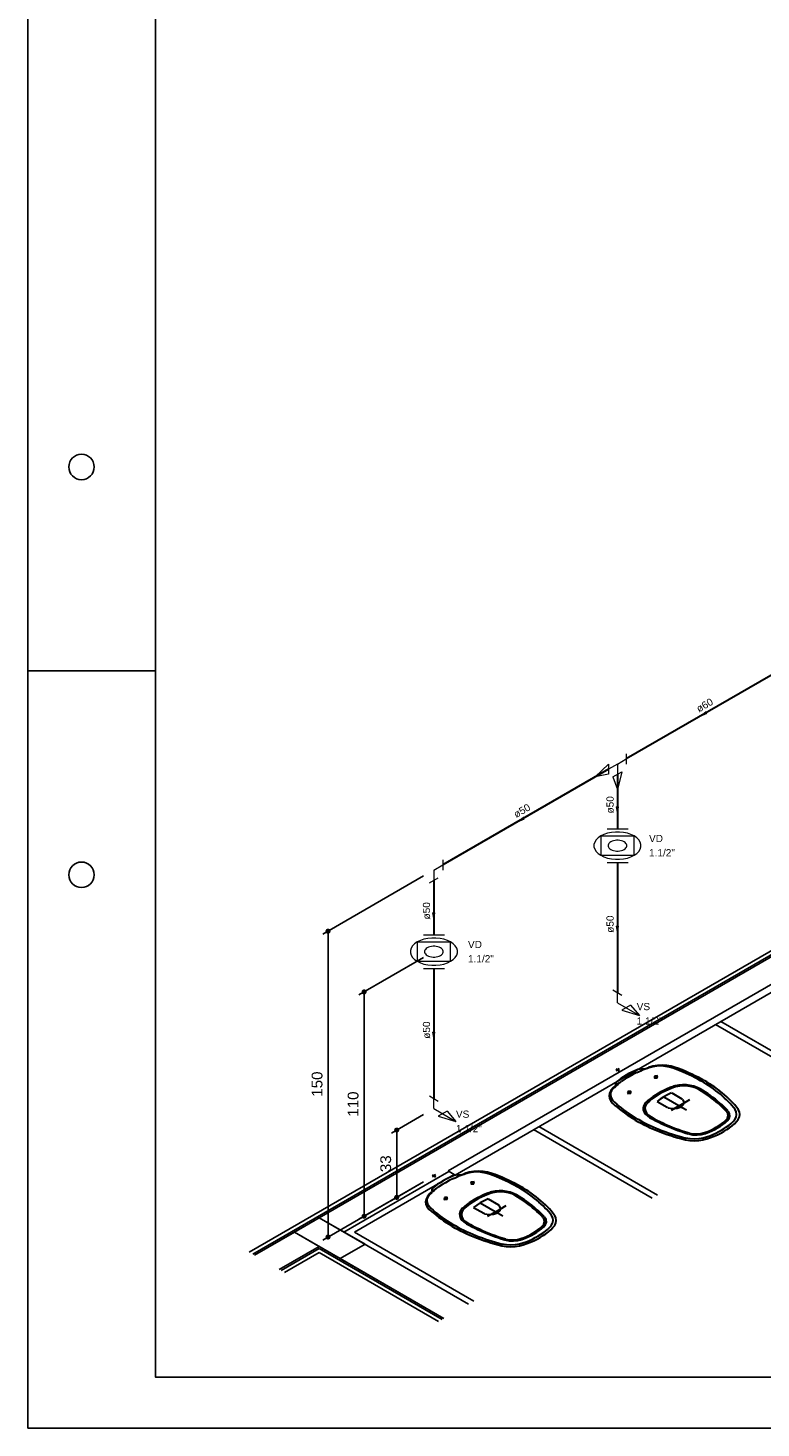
# Model space of a CAD drawing. Header units: millimetres. Extents: x 0 to 354, y 0 to 59.
# Tile 25 of 84: x 90 to 104, y 0 to 27. Entities that reach past the tile are written whole.
import ezdxf

# ---------------------------------------------------------------- set-up
doc = ezdxf.new("R2010")
doc.units = ezdxf.units.MM
for name, color, linetype, lineweight in [('AF-Conexões detalhe', 152, 'Continuous', 20), ('AF-Sentido tubo', 152, 'Continuous', 20), ('AF-Textos conexão', 1, 'Continuous', 20), ('AF-Textos tubo', 1, 'Continuous', 20), ('AF-Tubos detalhe', 152, 'Continuous', 30), ('Simbolos', 3, 'Continuous', 20), ('SIMBOLOS INT', 1, 'Continuous', 30), ('Simbolos_int', 1, 'Continuous', 5)]:
    doc.layers.add(name, color=color, linetype=linetype, lineweight=lineweight)
doc.styles.add('Arial', font='arial.ttf')
doc.styles.get("Standard").update_dxf_attribs({"font": 'arial.ttf'})
doc.dimstyles.get("Standard").update_dxf_attribs({"dimtxt": 0.18, "dimasz": 0.18, "dimexe": 0.18, "dimexo": 0.0625, "dimgap": 0.09, "dimtad": 0, "dimtih": 1, "dimtoh": 1, "dimdec": 4, "dimzin": 0, "dimdsep": 46, "dimtxsty": 'Standard', "dimcen": 0.09, "dimadec": 0, "dimazin": 0, "dimtfac": 1, "dimtdec": 4, "dimtofl": 0, "dimtmove": 0, "dimatfit": 3, "dimfxl": 1, "dimtolj": 1, "dimtzin": 0, "dimarcsym": 0})
doc.dimstyles.new('UM_25.000000', dxfattribs={"dimtxt": 0.18, "dimasz": 0.1, "dimexe": 0.1, "dimexo": 0.2, "dimgap": 0, "dimtad": 1, "dimtih": 1, "dimtoh": 1, "dimdec": 1, "dimlfac": 25, "dimzin": 0, "dimdsep": 46, "dimtxsty": 'Standard', "dimblk": 'CLOSED', "dimblk1": 'CLOSED', "dimblk2": 'CLOSED', "dimcen": 0.09, "dimdle": 0.1, "dimadec": 1, "dimazin": 2, "dimtfac": 1, "dimtdec": 4, "dimtofl": 0, "dimtmove": 0, "dimatfit": 3, "dimldrblk": 'CLOSED', "dimfxl": 1, "dimtolj": 1, "dimarcsym": 0})

# ---------------------------------------------------------------- blocks, each defined once
blk = doc.blocks.new('_DOT')
at = {"color": 0, "linetype": 'ByBlock', "lineweight": -2}
blk.add_line((-0.5, 0), (-1, 0), dxfattribs=at)
at = {"color": 0, "linetype": 'ByBlock', "const_width": 0.5}
blk.add_lwpolyline([(-0.25, 0, 1), (0.25, 0, 1)], format="xyb", close=True, dxfattribs=at)
blk = doc.blocks.new('*D15')
at = {"color": 0, "linetype": 'Continuous', "lineweight": -2, "transparency": 16777216}
for p, q in [((97.762, 6.148), (97.133, 5.785)), ((97.233, 5.743), (97.233, 4.623)), ((97.762, 4.828), (97.133, 4.465))]:
    blk.add_line(p, q, dxfattribs=at)
at = {"layer": 'Defpoints', "color": 0, "linetype": 'Continuous', "transparency": 16777216}
for p in [(97.962, 6.263), (97.962, 4.943), (97.233, 4.523)]:
    blk.add_point(p, dxfattribs=at)
at = {"color": 0, "linetype": 'Continuous', "lineweight": -2, "transparency": 16777216, "xscale": 0.1, "yscale": 0.1, "zscale": 0.1}
for p, rotation in [((97.233, 5.843), 90), ((97.233, 4.523), 270)]:
    blk.add_blockref('_DOT', p, dxfattribs=dict(at, rotation=rotation))
blk = doc.blocks.new('*D16')
at = {"color": 0, "linetype": 'Continuous', "lineweight": -2, "transparency": 16777216}
for p, q in [((97.762, 9.228), (96.493, 8.495)), ((96.593, 8.453), (96.593, 4.253)), ((97.762, 4.828), (96.493, 4.095))]:
    blk.add_line(p, q, dxfattribs=at)
at = {"layer": 'Defpoints', "color": 0, "linetype": 'Continuous', "transparency": 16777216}
for p in [(97.962, 9.343), (97.962, 4.943), (96.593, 4.153)]:
    blk.add_point(p, dxfattribs=at)
at = {"color": 0, "linetype": 'Continuous', "lineweight": -2, "transparency": 16777216, "xscale": 0.1, "yscale": 0.1, "zscale": 0.1}
for p, rotation in [((96.593, 8.553), 90), ((96.593, 4.153), 270)]:
    blk.add_blockref('_DOT', p, dxfattribs=dict(at, rotation=rotation))
blk = doc.blocks.new('*D17')
at = {"color": 0, "linetype": 'Continuous', "lineweight": -2, "transparency": 16777216}
for p, q in [((97.762, 10.828), (95.786, 9.687)), ((95.886, 9.645), (95.886, 3.845)), ((97.762, 4.828), (95.786, 3.687))]:
    blk.add_line(p, q, dxfattribs=at)
at = {"layer": 'Defpoints', "color": 0, "linetype": 'Continuous', "transparency": 16777216}
for p in [(97.962, 10.943), (97.962, 4.943), (95.886, 3.745)]:
    blk.add_point(p, dxfattribs=at)
at = {"color": 0, "linetype": 'Continuous', "lineweight": -2, "transparency": 16777216, "xscale": 0.1, "yscale": 0.1, "zscale": 0.1}
for p, rotation in [((95.886, 9.745), 90), ((95.886, 3.745), 270)]:
    blk.add_blockref('_DOT', p, dxfattribs=dict(at, rotation=rotation))

msp = doc.modelspace()

# ---------------------------------------------------------------- linework, layer by layer
at = {"color": 1}
for p, q in [((126.9326, 22.2664), (94.3406, 3.4494)), ((94.4086, 3.4104), (127.0006, 22.2274)), ((94.4446, 3.3894), (127.0366, 22.2064)), ((90, 14.85), (92.5, 14.85)), ((109.9146, 12.3204), (95.7126, 4.1214)), ((98.2406, 5.0414), (108.6336, 11.0414)), ((108.7706, 10.9614), (98.3786, 4.9614)), ((105.9176, 6.6304), (103.5926, 7.9724)), ((103.4886, 7.9124), (105.8136, 6.5704)), ((99.9196, 5.8514), (102.2446, 4.5094)), ((102.3486, 4.5694), (100.0236, 5.9114)), ((96.1966, 3.8424), (98.2566, 5.0324)), ((96.4046, 3.8424), (98.3606, 4.9724)), ((98.3786, 4.9614), (98.2406, 5.0414)), ((95.7126, 4.1214), (95.2276, 3.8414)), ((96.6116, 3.6024), (95.7126, 4.1214)), ((95.7126, 4.1214), (98.6436, 2.4304)), ((95.2276, 3.8414), (94.4446, 3.3894)), ((95.2276, 3.8414), (96.1266, 3.3224)), ((95.7106, 3.5624), (95.2276, 3.8414)), ((96.1266, 3.3224), (96.6116, 3.6024)), ((96.6116, 3.6024), (96.1266, 3.3224)), ((98.7476, 2.4904), (96.4046, 3.8424)), ((95.7106, 3.5624), (94.9286, 3.1104)), ((95.7126, 3.5214), (94.9646, 3.0894)), ((95.0326, 3.0504), (95.7106, 3.4424)), ((98.1576, 2.1494), (95.7106, 3.5624)), ((95.7106, 3.4424), (98.0536, 2.0894)), ((98.1236, 2.1304), (95.7126, 3.5214)), ((96.1266, 3.3224), (98.1576, 2.1494))]:
    msp.add_line(p, q, dxfattribs=at)
at = {"color": 2}
msp.add_lwpolyline([(90, 59.4), (90, 0), (174.1, 0), (174.1, 59.4)], close=True, dxfattribs=at)
at = {"color": 6}
msp.add_lwpolyline([(92.5, 58.4), (92.5, 1), (173.1, 1), (173.1, 58.4)], close=True, dxfattribs=at)
at = {"color": 1}
for centre in [(91.05, 18.85), (91.05, 10.85)]:
    msp.add_circle(centre, 0.25, dxfattribs=at)
at = {"layer": 'AF-Conexões detalhe', "linetype": 'Continuous'}
for p, q in [((101.7366, 13.2224), (101.7366, 13.0214)), ((101.3896, 13.0214), (101.1296, 12.7724)), ((101.3896, 13.0214), (101.3896, 12.8224)), ((101.5626, 13.0214), (101.3896, 12.9224)), ((101.5626, 13.0214), (101.7366, 13.1224)), ((101.5626, 13.0214), (101.5626, 12.8224)), ((101.3896, 12.8224), (101.1296, 12.7724)), ((101.4766, 12.7714), (101.6496, 12.8724)), ((101.4766, 12.7714), (101.5626, 12.5214)), ((101.6496, 12.8724), (101.5626, 12.5214)), ((97.9616, 10.9434), (98.1356, 11.0434)), ((98.1356, 11.1434), (98.1356, 10.9434)), ((97.8756, 10.6934), (98.0486, 10.7934)), ((97.9616, 10.9434), (97.9616, 10.7424)), ((101.4766, 8.5914), (101.6496, 8.4924)), ((101.5626, 8.3414), (101.5626, 8.5424)), ((101.5626, 8.3414), (101.9956, 8.0924)), ((101.8226, 8.2924), (101.6496, 8.1924)), ((101.8226, 8.2924), (101.9956, 8.0924)), ((101.6496, 8.1924), (101.9956, 8.0924)), ((97.8756, 6.5134), (98.0486, 6.4134)), ((97.9616, 6.2634), (97.9616, 6.4634)), ((97.9616, 6.2634), (98.3946, 6.0134)), ((98.2216, 6.2134), (98.0486, 6.1134)), ((98.0486, 6.1134), (98.3946, 6.0134)), ((98.2216, 6.2134), (98.3946, 6.0134))]:
    msp.add_line(p, q, dxfattribs=at)
at = {"layer": 'AF-Tubos detalhe'}
for p, q in [((104.9596, 14.9824), (101.7366, 13.1214)), ((101.3896, 12.9224), (98.1356, 11.0434)), ((101.5626, 12.8224), (101.5626, 11.7494)), ((101.5626, 11.0944), (101.5626, 8.5424)), ((97.9616, 10.7424), (97.9616, 9.6704)), ((97.9616, 9.0154), (97.9616, 6.4634))]:
    msp.add_line(p, q, dxfattribs=at)
at = {"layer": 'Simbolos'}
for p, q in [((101.8916, 11.6104), (101.2376, 11.6104)), ((101.2376, 11.6104), (101.2376, 11.2324)), ((101.8916, 11.2324), (101.8916, 11.6104)), ((101.2376, 11.2324), (101.8916, 11.2324)), ((98.2906, 9.5314), (97.6366, 9.5314)), ((97.6366, 9.5314), (97.6366, 9.1534)), ((98.2906, 9.1534), (98.2906, 9.5314)), ((97.6366, 9.1534), (98.2906, 9.1534))]:
    msp.add_line(p, q, dxfattribs=at)
for points in [[(101.8916, 11.2334), (101.9436, 11.2684), (101.9836, 11.3094), (102.0116, 11.3524), (102.0256, 11.3984), (102.0256, 11.4454), (102.0116, 11.4914), (101.9836, 11.5344), (101.9436, 11.5754), (101.8916, 11.6114), (101.8296, 11.6404), (101.7596, 11.6644), (101.6846, 11.6804), (101.6046, 11.6884), (101.5236, 11.6884), (101.4446, 11.6804), (101.3686, 11.6644), (101.2986, 11.6404), (101.2366, 11.6114), (101.1846, 11.5754), (101.1446, 11.5344), (101.1176, 11.4914), (101.1036, 11.4454), (101.1036, 11.3984), (101.1176, 11.3524), (101.1446, 11.3094), (101.1846, 11.2684), (101.2366, 11.2334), (101.2986, 11.2034), (101.3686, 11.1794), (101.4446, 11.1634), (101.5236, 11.1554), (101.6046, 11.1554), (101.6846, 11.1634), (101.7596, 11.1794), (101.8296, 11.2034), (101.8916, 11.2334)], [(101.6946, 11.3474), (101.7146, 11.3614), (101.7306, 11.3774), (101.7416, 11.3944), (101.7476, 11.4124), (101.7476, 11.4314), (101.7416, 11.4494), (101.7306, 11.4664), (101.7146, 11.4824), (101.6946, 11.4964), (101.6696, 11.5084), (101.6416, 11.5184), (101.6116, 11.5244), (101.5806, 11.5274), (101.5486, 11.5274), (101.5166, 11.5244), (101.4866, 11.5184), (101.4586, 11.5084), (101.4346, 11.4964), (101.4136, 11.4824), (101.3976, 11.4664), (101.3866, 11.4494), (101.3816, 11.4314), (101.3816, 11.4124), (101.3866, 11.3944), (101.3976, 11.3774), (101.4136, 11.3614), (101.4346, 11.3474), (101.4586, 11.3354), (101.4866, 11.3254), (101.5166, 11.3194), (101.5486, 11.3164), (101.5806, 11.3164), (101.6116, 11.3194), (101.6416, 11.3254), (101.6696, 11.3354), (101.6946, 11.3474)], [(98.2906, 9.1544), (98.3426, 9.1894), (98.3826, 9.2304), (98.4106, 9.2734), (98.4246, 9.3194), (98.4246, 9.3664), (98.4106, 9.4124), (98.3826, 9.4554), (98.3426, 9.4964), (98.2906, 9.5324), (98.2286, 9.5614), (98.1586, 9.5854), (98.0836, 9.6014), (98.0036, 9.6094), (97.9226, 9.6094), (97.8436, 9.6014), (97.7676, 9.5854), (97.6976, 9.5614), (97.6356, 9.5324), (97.5836, 9.4964), (97.5436, 9.4554), (97.5166, 9.4124), (97.5016, 9.3664), (97.5016, 9.3194), (97.5166, 9.2734), (97.5436, 9.2304), (97.5836, 9.1894), (97.6356, 9.1544), (97.6976, 9.1244), (97.7676, 9.1004), (97.8436, 9.0844), (97.9226, 9.0764), (98.0036, 9.0764), (98.0836, 9.0844), (98.1586, 9.1004), (98.2286, 9.1244), (98.2906, 9.1544)], [(98.0926, 9.2684), (98.1136, 9.2824), (98.1296, 9.2984), (98.1406, 9.3154), (98.1466, 9.3334), (98.1466, 9.3524), (98.1406, 9.3704), (98.1296, 9.3874), (98.1136, 9.4034), (98.0926, 9.4174), (98.0686, 9.4294), (98.0406, 9.4394), (98.0106, 9.4454), (97.9796, 9.4484), (97.9476, 9.4484), (97.9156, 9.4454), (97.8856, 9.4394), (97.8576, 9.4294), (97.8336, 9.4174), (97.8126, 9.4034), (97.7966, 9.3874), (97.7856, 9.3704), (97.7806, 9.3524), (97.7806, 9.3334), (97.7856, 9.3154), (97.7966, 9.2984), (97.8126, 9.2824), (97.8336, 9.2684), (97.8576, 9.2564), (97.8856, 9.2464), (97.9156, 9.2404), (97.9476, 9.2374), (97.9796, 9.2374), (98.0106, 9.2404), (98.0406, 9.2464), (98.0686, 9.2564), (98.0926, 9.2684)]]:
    msp.add_lwpolyline(points, dxfattribs=at)
at = {"layer": 'SIMBOLOS INT', "linetype": 'Continuous'}
for p, q in [((101.5966, 7.0414), (101.5296, 7.0024)), ((101.5296, 7.0414), (101.5966, 7.0024)), ((102.0306, 7.0154), (102.1706, 7.0694)), ((102.2826, 6.9064), (102.3526, 6.8654)), ((102.3576, 6.9074), (102.2876, 6.8674)), ((101.4796, 6.6704), (101.5736, 6.7514)), ((101.7606, 6.5624), (101.8306, 6.6034)), ((101.7626, 6.6064), (101.8336, 6.5654)), ((102.3426, 6.4064), (102.5426, 6.2904)), ((102.3606, 6.5604), (102.3866, 6.5454)), ((102.4726, 6.4964), (102.8126, 6.2994)), ((102.6286, 6.5714), (102.8286, 6.4554)), ((97.9956, 4.9624), (97.9286, 4.9234)), ((97.9286, 4.9624), (97.9956, 4.9234)), ((98.4296, 4.9364), (98.5696, 4.9904)), ((97.8786, 4.5914), (97.9726, 4.6724)), ((98.6816, 4.8264), (98.7516, 4.7864)), ((98.7576, 4.8284), (98.6866, 4.7874)), ((98.1596, 4.4834), (98.2296, 4.5244)), ((98.1626, 4.5274), (98.2326, 4.4864)), ((98.7596, 4.4814), (98.7856, 4.4664)), ((98.8716, 4.4174), (99.2116, 4.2204)), ((99.0276, 4.4924), (99.2276, 4.3764)), ((98.7416, 4.3274), (98.9416, 4.2114))]:
    msp.add_line(p, q, dxfattribs=at)
at = {"layer": 'SIMBOLOS INT'}
for p, q in [((102.7766, 6.3204), (102.6176, 6.2294)), ((102.7766, 6.3204), (102.9846, 6.4404)), ((102.7766, 6.3204), (102.9196, 6.2384)), ((99.1756, 4.2414), (99.0166, 4.1504)), ((99.1756, 4.2414), (99.3836, 4.3614)), ((99.1756, 4.2414), (99.3186, 4.1594))]:
    msp.add_line(p, q, dxfattribs=at)
at = {"layer": 'SIMBOLOS INT', "linetype": 'Continuous'}
for points in [[(101.7366, 6.9214), (101.6856, 6.8904), (101.6366, 6.8584), (101.5906, 6.8254), (101.5456, 6.7914)], [(101.7926, 6.8894), (101.7186, 6.8464), (101.6486, 6.8004)], [(101.9616, 7.0314), (101.9026, 7.0054), (101.8446, 6.9784), (101.7896, 6.9504), (101.7356, 6.9214)], [(101.9456, 6.9714), (101.8656, 6.9314), (101.7906, 6.8884)], [(101.9466, 6.9724), (101.9926, 6.9904), (102.0356, 7.0104)], [(102.0946, 7.0394), (102.0266, 7.0444), (101.9626, 7.0314)], [(102.0306, 7.0154), (102.0136, 7.0074), (102.0026, 6.9954)], [(102.0536, 7.0174), (102.0456, 7.0144), (102.0376, 7.0104)], [(102.1286, 7.0454), (102.0896, 7.0314), (102.0506, 7.0164)], [(102.1826, 7.0624), (102.1556, 7.0534), (102.1286, 7.0444)], [(102.4396, 7.1144), (102.3466, 7.1094), (102.2566, 7.0944), (102.1736, 7.0694)], [(102.5086, 7.0934), (102.4246, 7.1014), (102.3396, 7.0994), (102.2576, 7.0864), (102.1816, 7.0644)], [(102.2936, 6.8994), (102.2926, 6.8704), (102.3446, 6.8704)], [(102.3446, 6.8704), (102.3446, 6.9004), (102.2936, 6.8994)], [(102.6986, 7.0734), (102.6176, 7.0964), (102.5306, 7.1104), (102.4406, 7.1144)], [(102.7246, 7.0294), (102.6566, 7.0544), (102.5836, 7.0764), (102.5076, 7.0934)], [(103.2616, 6.8174), (103.2036, 6.8494), (103.1446, 6.8804), (103.0846, 6.9104), (103.0226, 6.9404), (102.9596, 6.9684), (102.8956, 6.9964), (102.8306, 7.0234), (102.7636, 7.0484), (102.6966, 7.0734)], [(103.6266, 6.5084), (103.5836, 6.5444), (103.5406, 6.5804), (103.4956, 6.6154), (103.4486, 6.6494), (103.4006, 6.6834), (103.3516, 6.7164), (103.3006, 6.7484), (103.2496, 6.7804), (103.1956, 6.8114), (103.1416, 6.8414), (103.0856, 6.8704), (103.0286, 6.8994), (102.9706, 6.9264), (102.9116, 6.9534), (102.8506, 6.9804), (102.7896, 7.0054), (102.7276, 7.0294)], [(101.4806, 6.6694), (101.4366, 6.6214), (101.4096, 6.5694), (101.4006, 6.5154)], [(101.4886, 6.6644), (101.4496, 6.6204), (101.4286, 6.5724), (101.4246, 6.5234), (101.4376, 6.4754)], [(101.5236, 6.6944), (101.5066, 6.6794), (101.4916, 6.6634)], [(101.5716, 6.7394), (101.5456, 6.7174), (101.5216, 6.6954)], [(101.5466, 6.7904), (101.5226, 6.7534), (101.5326, 6.7144)], [(101.5816, 6.7474), (101.5756, 6.7434), (101.5696, 6.7384)], [(101.6076, 6.7674), (101.5876, 6.7614), (101.5726, 6.7514)], [(101.5826, 6.7484), (101.6166, 6.7734), (101.6486, 6.7994)], [(101.8256, 6.5704), (101.8256, 6.6004), (101.7736, 6.5994)], [(101.7736, 6.5994), (101.7736, 6.5704), (101.8256, 6.5704)], [(102.6666, 6.7004), (102.6006, 6.6764), (102.5376, 6.6494), (102.4766, 6.6214), (102.4176, 6.5914), (102.3616, 6.5604)], [(102.6846, 6.6834), (102.6206, 6.6594), (102.5586, 6.6334), (102.4986, 6.6064), (102.4406, 6.5774), (102.3856, 6.5464)], [(102.6986, 6.7104), (102.6826, 6.7064), (102.6666, 6.7014)], [(102.7116, 6.6924), (102.6976, 6.6884), (102.6846, 6.6844)], [(103.1836, 6.6534), (103.1256, 6.6814), (103.0616, 6.7034), (102.9916, 6.7194), (102.9176, 6.7274), (102.8426, 6.7294), (102.7686, 6.7234), (102.6976, 6.7094)], [(103.1586, 6.6394), (103.0966, 6.6694), (103.0256, 6.6914), (102.9486, 6.7044), (102.8676, 6.7094), (102.7876, 6.7054), (102.7106, 6.6914)], [(103.7026, 6.2094), (103.6656, 6.2484), (103.6266, 6.2874), (103.5866, 6.3254), (103.5446, 6.3624), (103.5016, 6.3994), (103.4566, 6.4354), (103.4106, 6.4714), (103.3626, 6.5064), (103.3136, 6.5404), (103.2636, 6.5744), (103.2116, 6.6074), (103.1586, 6.6394)], [(103.7336, 6.2184), (103.6956, 6.2584), (103.6566, 6.2974), (103.6156, 6.3354), (103.5736, 6.3734), (103.5296, 6.4104), (103.4846, 6.4474), (103.4376, 6.4834), (103.3896, 6.5184), (103.3406, 6.5534), (103.2896, 6.5874), (103.2366, 6.6204), (103.1836, 6.6534)], [(103.5716, 6.6124), (103.5246, 6.6484), (103.4746, 6.6844), (103.4246, 6.7194), (103.3726, 6.7534), (103.3186, 6.7864), (103.2636, 6.8184)], [(103.9326, 6.2504), (103.9006, 6.2934), (103.8656, 6.3354), (103.8296, 6.3774), (103.7916, 6.4184), (103.7506, 6.4584), (103.7086, 6.4984), (103.6636, 6.5364), (103.6176, 6.5754), (103.5686, 6.6124)], [(101.4016, 6.5154), (101.4086, 6.4634), (101.4326, 6.4124), (101.4726, 6.3664)], [(101.4386, 6.4754), (101.4686, 6.4324), (101.5056, 6.3904), (101.5496, 6.3504)], [(101.4726, 6.3674), (101.5156, 6.3284), (101.5606, 6.2894), (101.6066, 6.2524), (101.6546, 6.2154), (101.7036, 6.1784), (101.7546, 6.1434), (101.8066, 6.1084), (101.8606, 6.0744), (101.9166, 6.0414)], [(101.5486, 6.3494), (101.5906, 6.3134), (101.6346, 6.2774), (101.6806, 6.2434), (101.7266, 6.2084), (101.7746, 6.1754), (101.8246, 6.1424), (101.8756, 6.1104), (101.9276, 6.0784), (101.9806, 6.0484), (102.0356, 6.0184), (102.0916, 5.9884), (102.1486, 5.9604), (102.2066, 5.9324), (102.2666, 5.9054), (102.3266, 5.8794), (102.3886, 5.8544), (102.4506, 5.8304)], [(102.1026, 6.3664), (102.0796, 6.3254), (102.0696, 6.2824), (102.0716, 6.2394), (102.0866, 6.1964), (102.1136, 6.1564), (102.1516, 6.1194), (102.2006, 6.0864)], [(102.1176, 6.3844), (102.1086, 6.3754), (102.1016, 6.3654)], [(102.1346, 6.3594), (102.1106, 6.3144), (102.1036, 6.2684), (102.1116, 6.2214), (102.1346, 6.1774), (102.1726, 6.1364), (102.2246, 6.1004)], [(102.3616, 6.5604), (102.3076, 6.5284), (102.2556, 6.4944), (102.2066, 6.4584), (102.1616, 6.4224), (102.1186, 6.3844)], [(102.1466, 6.3734), (102.1396, 6.3664), (102.1326, 6.3584)], [(102.3856, 6.5464), (102.3326, 6.5144), (102.2816, 6.4814), (102.2346, 6.4464), (102.1896, 6.4114), (102.1486, 6.3734)], [(102.4726, 6.4954), (102.4046, 6.4524), (102.3426, 6.4064)], [(102.6276, 6.5714), (102.5476, 6.5354), (102.4736, 6.4964)], [(103.8736, 6.2464), (103.8426, 6.2854), (103.8106, 6.3234), (103.7766, 6.3614), (103.7416, 6.3984), (103.7046, 6.4354), (103.6656, 6.4724), (103.6256, 6.5074)], [(102.2006, 6.0854), (102.2566, 6.0544), (102.3146, 6.0244), (102.3736, 5.9954), (102.4336, 5.9664), (102.4956, 5.9394), (102.5576, 5.9124), (102.6216, 5.8854), (102.6856, 5.8604), (102.7516, 5.8364), (102.8176, 5.8124), (102.8846, 5.7904), (102.9536, 5.7684)], [(102.2246, 6.1004), (102.2806, 6.0694), (102.3376, 6.0394), (102.3956, 6.0104), (102.4556, 5.9824), (102.5156, 5.9544), (102.5776, 5.9284), (102.6406, 5.9024), (102.7046, 5.8774), (102.7686, 5.8534), (102.8346, 5.8294), (102.9016, 5.8074), (102.9686, 5.7864)], [(103.6056, 5.8414), (103.6576, 5.8724), (103.7066, 5.9054), (103.7526, 5.9394), (103.7946, 5.9754), (103.8336, 6.0124), (103.8696, 6.0494)], [(103.6506, 5.8164), (103.7086, 5.8514), (103.7626, 5.8884), (103.8126, 5.9264), (103.8576, 5.9674), (103.8986, 6.0094), (103.9346, 6.0524)], [(103.6896, 6.0334), (103.7216, 6.0744), (103.7356, 6.1194), (103.7296, 6.1654), (103.7046, 6.2084)], [(103.7186, 6.0234), (103.7546, 6.0694), (103.7706, 6.1184), (103.7636, 6.1694), (103.7356, 6.2174)], [(103.8676, 6.0494), (103.8926, 6.0984), (103.9026, 6.1484), (103.8946, 6.1994), (103.8706, 6.2474)], [(103.9386, 6.2434), (103.9366, 6.2474), (103.9336, 6.2504)], [(103.9336, 6.0514), (103.9576, 6.1004), (103.9646, 6.1504), (103.9566, 6.2004), (103.9336, 6.2494)], [(101.9146, 6.0394), (101.9706, 6.0074), (102.0276, 5.9764), (102.0866, 5.9464), (102.1466, 5.9174), (102.2086, 5.8894), (102.2706, 5.8614)], [(102.2716, 5.8634), (102.3366, 5.8354), (102.4026, 5.8084), (102.4696, 5.7834), (102.5386, 5.7584), (102.6086, 5.7354), (102.6796, 5.7124), (102.7516, 5.6914), (102.8246, 5.6724), (102.8986, 5.6534)], [(102.4526, 5.8304), (102.5146, 5.8074), (102.5776, 5.7854), (102.6416, 5.7634), (102.7056, 5.7434), (102.7716, 5.7234), (102.8376, 5.7054), (102.9046, 5.6874)], [(102.9556, 5.7674), (103.0386, 5.7514), (103.1266, 5.7474), (103.2126, 5.7564), (103.2926, 5.7774)], [(102.9716, 5.7844), (103.0466, 5.7704), (103.1246, 5.7674), (103.2026, 5.7754), (103.2746, 5.7934)], [(103.2406, 5.6524), (103.3166, 5.6734), (103.3886, 5.6964), (103.4586, 5.7224), (103.5256, 5.7514), (103.5896, 5.7824), (103.6496, 5.8164)], [(103.2456, 5.6904), (103.3116, 5.7104), (103.3756, 5.7324), (103.4366, 5.7574), (103.4956, 5.7834), (103.5526, 5.8124), (103.6056, 5.8424)], [(103.2716, 5.7934), (103.3346, 5.8174), (103.3936, 5.8424), (103.4506, 5.8704), (103.5036, 5.8994)], [(103.2896, 5.7764), (103.3536, 5.8004), (103.4156, 5.8264), (103.4736, 5.8554), (103.5286, 5.8864)], [(103.5056, 5.9004), (103.5576, 5.9314), (103.6056, 5.9644), (103.6496, 5.9984), (103.6896, 6.0344)], [(103.5296, 5.8864), (103.5826, 5.9184), (103.6316, 5.9524), (103.6776, 5.9874), (103.7186, 6.0244)], [(102.8986, 5.6524), (102.9046, 5.6514), (102.9106, 5.6494)], [(102.9006, 5.6534), (102.9846, 5.6394), (103.0716, 5.6344), (103.1586, 5.6394), (103.2436, 5.6524)], [(102.9026, 5.6884), (102.9876, 5.6754), (103.0746, 5.6704), (103.1616, 5.6764), (103.2456, 5.6904)], [(98.3606, 4.9524), (98.3016, 4.9264), (98.2436, 4.8994), (98.1886, 4.8714), (98.1346, 4.8424)], [(98.4936, 4.9604), (98.4256, 4.9654), (98.3616, 4.9524)], [(98.5276, 4.9664), (98.4886, 4.9524), (98.4496, 4.9374)], [(98.5816, 4.9834), (98.5546, 4.9744), (98.5276, 4.9654)], [(98.8396, 5.0354), (98.7456, 5.0304), (98.6556, 5.0154), (98.5726, 4.9904)], [(98.9076, 5.0144), (98.8236, 5.0224), (98.7396, 5.0204), (98.6566, 5.0074), (98.5806, 4.9854)], [(99.0976, 4.9944), (99.0166, 5.0174), (98.9296, 5.0314), (98.8396, 5.0354)], [(99.1236, 4.9504), (99.0556, 4.9754), (98.9826, 4.9974), (98.9066, 5.0144)], [(99.6606, 4.7384), (99.6026, 4.7704), (99.5436, 4.8014), (99.4836, 4.8314), (99.4216, 4.8614), (99.3586, 4.8894), (99.2946, 4.9174), (99.2296, 4.9444), (99.1626, 4.9694), (99.0956, 4.9944)], [(100.0256, 4.4294), (99.9836, 4.4654), (99.9396, 4.5014), (99.8946, 4.5364), (99.8476, 4.5704), (99.7996, 4.6044), (99.7506, 4.6374), (99.7006, 4.6694), (99.6486, 4.7014), (99.5946, 4.7324), (99.5406, 4.7624), (99.4846, 4.7914), (99.4276, 4.8204), (99.3696, 4.8474), (99.3106, 4.8744), (99.2506, 4.9014), (99.1886, 4.9264), (99.1266, 4.9504)], [(97.9456, 4.7114), (97.9216, 4.6744), (97.9316, 4.6354)], [(98.1356, 4.8424), (98.0846, 4.8114), (98.0356, 4.7794), (97.9896, 4.7464), (97.9446, 4.7124)], [(97.9806, 4.6684), (97.9746, 4.6644), (97.9686, 4.6594)], [(98.0066, 4.6884), (97.9866, 4.6824), (97.9716, 4.6724)], [(97.9816, 4.6694), (98.0156, 4.6944), (98.0476, 4.7204)], [(98.1916, 4.8104), (98.1176, 4.7674), (98.0476, 4.7214)], [(98.3446, 4.8924), (98.2646, 4.8524), (98.1896, 4.8094)], [(98.3456, 4.8934), (98.3916, 4.9114), (98.4346, 4.9314)], [(98.4296, 4.9364), (98.4126, 4.9284), (98.4016, 4.9164)], [(98.4526, 4.9384), (98.4446, 4.9354), (98.4366, 4.9314)], [(98.7446, 4.7914), (98.7446, 4.8214), (98.6926, 4.8204)], [(98.6926, 4.8204), (98.6926, 4.7914), (98.7446, 4.7914)], [(99.9706, 4.5334), (99.9236, 4.5694), (99.8746, 4.6054), (99.8236, 4.6404), (99.7716, 4.6744), (99.7176, 4.7074), (99.6626, 4.7394)], [(97.8796, 4.5904), (97.8356, 4.5424), (97.8086, 4.4904), (97.8006, 4.4364)], [(97.8006, 4.4364), (97.8076, 4.3844), (97.8316, 4.3334), (97.8716, 4.2874)], [(97.8876, 4.5854), (97.8496, 4.5414), (97.8276, 4.4934), (97.8236, 4.4444), (97.8366, 4.3964)], [(97.8376, 4.3964), (97.8676, 4.3534), (97.9046, 4.3114), (97.9486, 4.2714)], [(97.9226, 4.6154), (97.9056, 4.6004), (97.8906, 4.5844)], [(97.9706, 4.6604), (97.9446, 4.6384), (97.9206, 4.6164)], [(98.2246, 4.4914), (98.2246, 4.5214), (98.1726, 4.5204)], [(98.1726, 4.5204), (98.1726, 4.4914), (98.2246, 4.4914)], [(98.7606, 4.4814), (98.7066, 4.4494), (98.6546, 4.4154), (98.6056, 4.3794), (98.5606, 4.3434), (98.5176, 4.3054)], [(98.7846, 4.4674), (98.7316, 4.4354), (98.6806, 4.4024), (98.6336, 4.3674), (98.5886, 4.3324), (98.5476, 4.2944)], [(98.8716, 4.4164), (98.8036, 4.3734), (98.7416, 4.3274)], [(99.0656, 4.6214), (98.9996, 4.5974), (98.9366, 4.5704), (98.8756, 4.5424), (98.8166, 4.5124), (98.7606, 4.4814)], [(99.0836, 4.6044), (99.0196, 4.5804), (98.9576, 4.5544), (98.8976, 4.5274), (98.8396, 4.4984), (98.7846, 4.4674)], [(99.0266, 4.4924), (98.9466, 4.4564), (98.8726, 4.4174)], [(99.0976, 4.6314), (99.0816, 4.6274), (99.0656, 4.6224)], [(99.1106, 4.6134), (99.0966, 4.6094), (99.0836, 4.6054)], [(99.5826, 4.5744), (99.5246, 4.6024), (99.4606, 4.6244), (99.3906, 4.6404), (99.3166, 4.6484), (99.2416, 4.6504), (99.1676, 4.6444), (99.0966, 4.6304)], [(99.5576, 4.5604), (99.4956, 4.5904), (99.4246, 4.6124), (99.3476, 4.6254), (99.2666, 4.6304), (99.1866, 4.6264), (99.1096, 4.6124)], [(100.1016, 4.1304), (100.0646, 4.1694), (100.0256, 4.2084), (99.9856, 4.2464), (99.9436, 4.2834), (99.9006, 4.3204), (99.8556, 4.3564), (99.8096, 4.3924), (99.7626, 4.4274), (99.7136, 4.4614), (99.6626, 4.4954), (99.6106, 4.5284), (99.5576, 4.5604)], [(100.1326, 4.1394), (100.0946, 4.1794), (100.0556, 4.2184), (100.0146, 4.2564), (99.9726, 4.2944), (99.9286, 4.3314), (99.8836, 4.3684), (99.8366, 4.4044), (99.7886, 4.4394), (99.7396, 4.4744), (99.6886, 4.5084), (99.6366, 4.5414), (99.5826, 4.5744)], [(100.3316, 4.1714), (100.2996, 4.2144), (100.2646, 4.2564), (100.2286, 4.2984), (100.1906, 4.3394), (100.1496, 4.3794), (100.1076, 4.4194), (100.0626, 4.4574), (100.0166, 4.4964), (99.9686, 4.5334)], [(100.2726, 4.1674), (100.2416, 4.2064), (100.2096, 4.2444), (100.1756, 4.2824), (100.1406, 4.3194), (100.1036, 4.3564), (100.0646, 4.3934), (100.0246, 4.4284)], [(97.8716, 4.2884), (97.9146, 4.2494), (97.9596, 4.2104), (98.0056, 4.1734), (98.0536, 4.1364), (98.1026, 4.0994), (98.1536, 4.0644), (98.2056, 4.0294), (98.2596, 3.9954), (98.3156, 3.9624)], [(97.9476, 4.2704), (97.9896, 4.2344), (98.0336, 4.1984), (98.0796, 4.1644), (98.1256, 4.1294), (98.1736, 4.0964), (98.2236, 4.0634), (98.2746, 4.0314), (98.3266, 3.9994), (98.3796, 3.9694), (98.4346, 3.9394), (98.4906, 3.9094), (98.5476, 3.8814), (98.6056, 3.8534), (98.6656, 3.8264), (98.7256, 3.8004), (98.7876, 3.7754), (98.8496, 3.7514)], [(98.5016, 4.2874), (98.4786, 4.2464), (98.4686, 4.2034), (98.4706, 4.1604), (98.4856, 4.1174), (98.5126, 4.0774), (98.5506, 4.0404), (98.5996, 4.0074)], [(98.5166, 4.3054), (98.5076, 4.2964), (98.5006, 4.2864)], [(98.5336, 4.2804), (98.5096, 4.2354), (98.5026, 4.1894), (98.5106, 4.1424), (98.5336, 4.0984), (98.5726, 4.0574), (98.6236, 4.0214)], [(98.5456, 4.2944), (98.5386, 4.2874), (98.5316, 4.2794)], [(100.0886, 3.9544), (100.1206, 3.9954), (100.1346, 4.0404), (100.1286, 4.0864), (100.1036, 4.1294)], [(100.1176, 3.9444), (100.1536, 3.9904), (100.1696, 4.0394), (100.1626, 4.0904), (100.1346, 4.1384)], [(100.2666, 3.9704), (100.2926, 4.0194), (100.3016, 4.0694), (100.2936, 4.1204), (100.2706, 4.1684)], [(100.3326, 3.9724), (100.3566, 4.0214), (100.3646, 4.0714), (100.3556, 4.1214), (100.3326, 4.1704)], [(100.3376, 4.1644), (100.3356, 4.1684), (100.3336, 4.1714)], [(98.3136, 3.9604), (98.3696, 3.9284), (98.4266, 3.8974), (98.4856, 3.8674), (98.5456, 3.8384), (98.6076, 3.8104), (98.6696, 3.7824)], [(98.5996, 4.0064), (98.6556, 3.9754), (98.7136, 3.9454), (98.7726, 3.9164), (98.8326, 3.8874), (98.8946, 3.8604), (98.9566, 3.8334), (99.0206, 3.8064), (99.0846, 3.7814), (99.1506, 3.7574), (99.2166, 3.7334), (99.2846, 3.7114), (99.3526, 3.6894)], [(98.6236, 4.0214), (98.6796, 3.9904), (98.7366, 3.9604), (98.7946, 3.9314), (98.8546, 3.9034), (98.9146, 3.8754), (98.9766, 3.8494), (99.0396, 3.8234), (99.1036, 3.7984), (99.1686, 3.7744), (99.2336, 3.7504), (99.3006, 3.7284), (99.3676, 3.7074)], [(99.9046, 3.8214), (99.9566, 3.8524), (100.0046, 3.8854), (100.0486, 3.9194), (100.0886, 3.9554)], [(99.9286, 3.8074), (99.9816, 3.8394), (100.0306, 3.8734), (100.0766, 3.9084), (100.1176, 3.9454)], [(100.0046, 3.7624), (100.0566, 3.7934), (100.1056, 3.8264), (100.1516, 3.8604), (100.1936, 3.8964), (100.2326, 3.9334), (100.2686, 3.9704)], [(100.0496, 3.7374), (100.1076, 3.7724), (100.1616, 3.8094), (100.2116, 3.8474), (100.2566, 3.8884), (100.2976, 3.9304), (100.3336, 3.9734)], [(98.6706, 3.7844), (98.7356, 3.7564), (98.8016, 3.7294), (98.8686, 3.7044), (98.9376, 3.6794), (99.0076, 3.6564), (99.0786, 3.6334), (99.1506, 3.6124), (99.2236, 3.5934), (99.2976, 3.5744)], [(98.8516, 3.7514), (98.9136, 3.7284), (98.9766, 3.7064), (99.0406, 3.6844), (99.1056, 3.6644), (99.1706, 3.6444), (99.2366, 3.6264), (99.3036, 3.6084)], [(99.2976, 3.5734), (99.3036, 3.5724), (99.3096, 3.5704)], [(99.2996, 3.5744), (99.3836, 3.5604), (99.4706, 3.5554), (99.5586, 3.5604), (99.6426, 3.5734)], [(99.3016, 3.6094), (99.3866, 3.5964), (99.4736, 3.5914), (99.5606, 3.5974), (99.6446, 3.6114)], [(99.3546, 3.6884), (99.4376, 3.6724), (99.5256, 3.6684), (99.6116, 3.6774), (99.6916, 3.6984)], [(99.3706, 3.7054), (99.4456, 3.6914), (99.5246, 3.6884), (99.6016, 3.6964), (99.6736, 3.7144)], [(99.6396, 3.5734), (99.7156, 3.5944), (99.7886, 3.6174), (99.8586, 3.6434), (99.9256, 3.6724), (99.9886, 3.7034), (100.0486, 3.7374)], [(99.6446, 3.6104), (99.7106, 3.6314), (99.7746, 3.6534), (99.8356, 3.6784), (99.8946, 3.7044), (99.9516, 3.7334), (100.0046, 3.7624)], [(99.6706, 3.7144), (99.7336, 3.7384), (99.7926, 3.7634), (99.8496, 3.7914), (99.9036, 3.8204)], [(99.6886, 3.6974), (99.7526, 3.7214), (99.8146, 3.7474), (99.8726, 3.7764), (99.9276, 3.8074)]]:
    msp.add_lwpolyline(points, dxfattribs=at)
at = {"layer": 'SIMBOLOS INT'}
for points in [[(102.8146, 6.3004), (102.8626, 6.3444), (102.8736, 6.3964), (102.8436, 6.4454)], [(102.8416, 6.4454), (102.8346, 6.4504), (102.8276, 6.4554)], [(102.5436, 6.2914), (102.5516, 6.2874), (102.5606, 6.2834)], [(102.5606, 6.2814), (102.6456, 6.2654), (102.7356, 6.2714), (102.8116, 6.2994)], [(98.9426, 4.2124), (98.9506, 4.2084), (98.9596, 4.2044)], [(98.9596, 4.2024), (99.0446, 4.1864), (99.1346, 4.1924), (99.2106, 4.2204)], [(99.2136, 4.2214), (99.2616, 4.2654), (99.2726, 4.3174), (99.2426, 4.3664)], [(99.2406, 4.3664), (99.2336, 4.3714), (99.2266, 4.3764)]]:
    msp.add_lwpolyline(points, dxfattribs=at)
at = {"layer": 'Simbolos_int'}
for p, q in [((101.3606, 11.7494), (101.7726, 11.7494)), ((101.3606, 11.0944), (101.7726, 11.0944)), ((97.7596, 9.6704), (98.1716, 9.6704)), ((97.7596, 9.0154), (98.1716, 9.0154))]:
    msp.add_line(p, q, dxfattribs=at)

# ---------------------------------------------------------------- texts
at = {"char_height": 0.2118, "attachment_point": 8, "rotation": 90.00021, "line_spacing_factor": 0.9, "style": 'Arial'}
for s, insert, width in [('150', (95.7797, 6.7448), 1.033038), ('110', (96.4867, 6.353), 1.033038), ('33', (97.1267, 5.1825), 0.702025)]:
    msp.add_mtext(s, dxfattribs=dict(at, insert=insert, width=width))
at = {"layer": 'AF-Textos conexão', "char_height": 0.1412, "attachment_point": 7, "line_spacing_factor": 0.798, "style": 'Arial'}
for s, insert, width in [('VD', (102.1836, 11.492), 0.547444), ('1.1/2"', (102.1836, 11.21), 1.016133), ('VD', (98.6316, 9.413), 0.547444), ('1.1/2"', (98.6316, 9.131), 1.016133), ('VS', (101.9416, 8.193), 0.526314), ('1 1/2"', (101.9416, 7.911), 1.016133), ('VS', (98.3956, 6.083), 0.526314), ('1 1/2"', (98.3956, 5.8), 1.016133)]:
    msp.add_mtext(s, dxfattribs=dict(at, insert=insert, width=width))
at = {"layer": 'AF-Textos tubo', "char_height": 0.1412, "width": 0.678062, "attachment_point": 8, "line_spacing_factor": 0.798, "style": 'Arial'}
for s, insert, rotation in [('ø60', (103.3123, 14.1138), 30.00007), ('ø50', (101.493, 12.2224), 90.00021), ('ø50', (99.7273, 12.0438), 30.00007), ('ø50', (97.892, 10.1434), 90.00021), ('ø50', (101.493, 9.8824), 90.00021), ('ø50', (97.892, 7.8034), 90.00021)]:
    msp.add_mtext(s, dxfattribs=dict(at, insert=insert, rotation=rotation))

# ---------------------------------------------------------------- dimensions: what is measured, and where the dimension line sits
at = {"linetype": 'Continuous'}
for base, p1, picture, middle in [((95.8856, 3.7448), (97.9616, 10.9434), '*D17', (95.6738, 6.7448)), ((96.5926, 4.153), (97.9616, 9.3434), '*D16', (96.3808, 6.353)), ((97.2326, 4.5225), (97.9616, 6.2634), '*D15', (97.0208, 5.1825))]:
    dim = msp.add_linear_dim(base=base, p1=p1, p2=(97.9616, 4.9434), angle=90, text=' ', dimstyle='UM_25.000000', override={"dimtxt": 0.2118, "dimasz": 0.1, "dimexe": 0.1, "dimexo": 0.2, "dimtad": 1, "dimtih": 0, "dimtoh": 0, "dimdec": 1, "dimlfac": 25, "dimzin": 8, "dimtxsty": 'Arial', "dimblk": 'DOT', "dimblk1": 'DOT', "dimblk2": 'DOT', "dimsah": 1, "dimdle": 0.1, "dimse1": 0, "dimse2": 0, "dimclrt": 256, "dimadec": 1, "dimazin": 3, "dimtmove": 2, "dimldrblk": 'DOT'}, dxfattribs=at)
    dim.commit()
    dim.dimension.update_dxf_attribs({"geometry": picture, "text_midpoint": middle, "dimtype": 160, "text_rotation": 90})

# ---------------------------------------------------------------- leaders
at = {"layer": 'AF-Sentido tubo'}
for points in [[(103.2256, 13.9814), (103.4706, 14.1234)], [(101.5626, 12.0804), (101.5626, 12.3634)], [(99.6406, 11.9114), (99.8846, 12.0534)], [(97.9616, 10.0014), (97.9616, 10.2844)], [(101.5626, 9.7404), (101.5626, 10.0234)], [(97.9616, 7.6614), (97.9616, 7.9444)]]:
    msp.add_leader(points, dimstyle='Standard', override={"dimasz": 0.1, "dimldrblk": 'CLOSED'}, dxfattribs=at)

doc.saveas('drawing.dxf')
